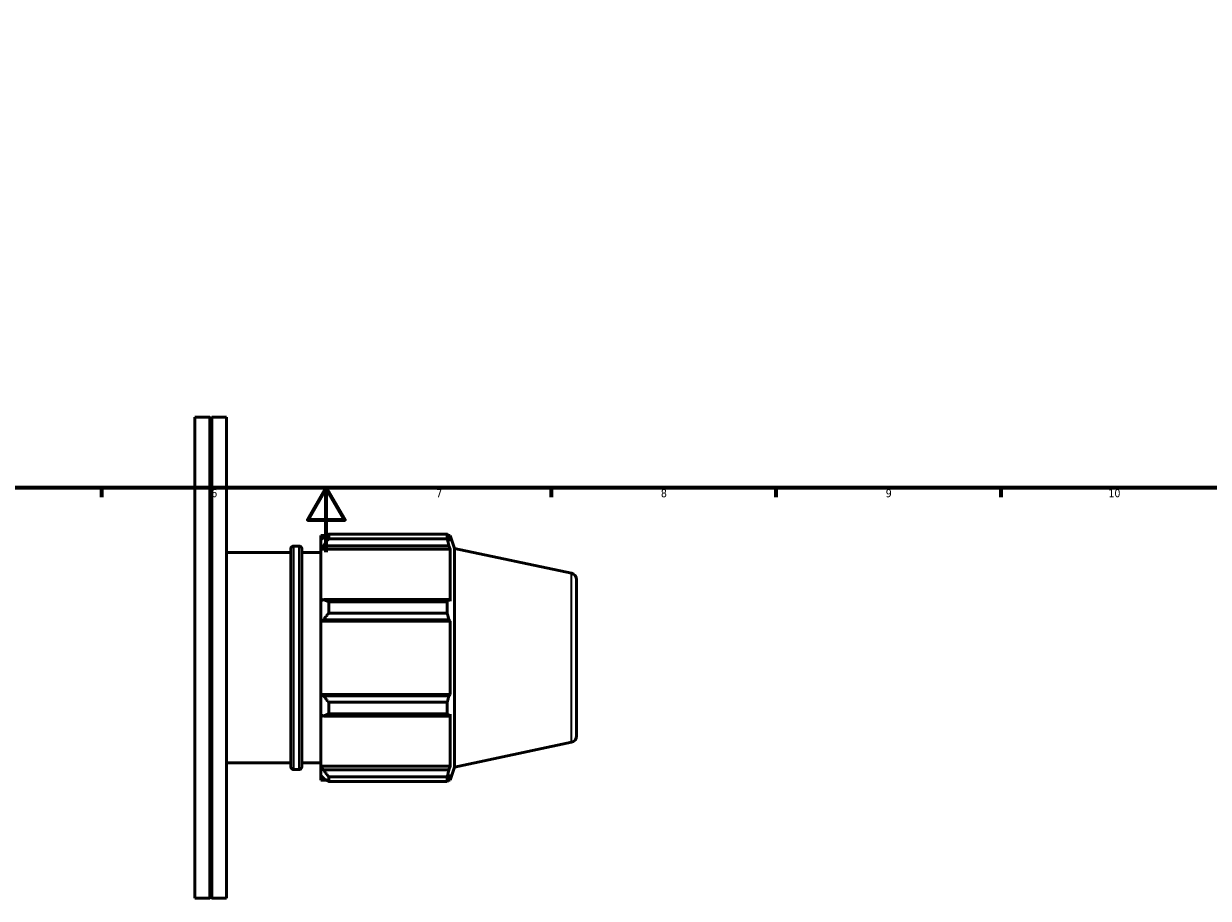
# Model space of a CAD drawing. Header units: millimetres. Extents: x -162 to 1122, y -108 to 911.
# Tile 3 of 7: x 326 to 695, y -108 to 165. Entities that reach past the tile are written whole.
import ezdxf

# ---------------------------------------------------------------- set-up
doc = ezdxf.new("R2010")
doc.units = ezdxf.units.MM
for name, color, linetype, lineweight in [('Border (ISO)', 7, 'Continuous', 70), ('Visible (ISO)', 7, 'Continuous', 50), ('Visible Narrow (ISO)', 7, 'Continuous', 35)]:
    doc.layers.add(name, color=color, linetype=linetype, lineweight=lineweight)
doc.styles.add('Note Text (ISO)', font='tahoma.ttf')

# ---------------------------------------------------------------- blocks, each defined once
blk = doc.blocks.new('Borders Default Border')
at = {"layer": 'Border (ISO)'}
for p, q in [((350.42, 20), (350.42, 17.1)), ((490.58, 20), (490.58, 17.1)), ((560.67, 20), (560.67, 17.1)), ((630.75, 20), (630.75, 17.1))]:
    blk.add_line(p, q, dxfattribs=at)
at = {"layer": 'Border (ISO)', "flags": 128}
for points in [[(20, 20), (20, 574), (821, 574), (821, 20), (20, 20)], [(420.5, 0), (420.5, 20), (414.73, 10), (426.27, 10), (420.5, 20)]]:
    blk.add_lwpolyline(points, dxfattribs=at)
at = {"layer": 'Border (ISO)', "color": 232, "true_color": 0xca0064, "char_height": 2.5, "attachment_point": 7, "style": 'Note Text (ISO)'}
for s, insert in [('6', (384.66, 17.05)), ('7', (454.77, 17.1)), ('8', (524.81, 17.04)), ('9', (594.88, 17.05)), ('10', (664.29, 17.05))]:
    blk.add_mtext(s, dxfattribs=dict(at, insert=insert))

msp = doc.modelspace()

# ---------------------------------------------------------------- linework, layer by layer
at = {"layer": 'Visible (ISO)'}
for p, q in [((379.531, -107.971), (379.531, 42.029)), ((379.531, 42.029), (384.19, 42.029)), ((384.19, -107.971), (384.19, 42.029)), ((384.49, 41.729), (384.19, 42.029)), ((384.49, 41.729), (384.79, 42.029)), ((384.49, -107.671), (384.49, 41.729)), ((384.79, -107.971), (384.79, 42.029)), ((384.79, 42.029), (389.448, 42.029)), ((389.448, -107.971), (389.448, 42.029)), ((418.801, 5.159), (418.801, 3.785)), ((418.801, 5.159), (420.547, 5.159)), ((419.621, 4.567), (418.801, 3.785)), ((418.801, 1.214), (418.801, 3.785)), ((421.261, 5.607), (421.261, 4.124)), ((421.261, 5.607), (458.207, 5.607)), ((458.207, 4.124), (421.261, 4.124)), ((458.207, 4.124), (458.207, 5.607)), ((458.44, 5.159), (459.14, 5.159)), ((459.14, 3.394), (458.74, 4.567)), ((459.14, 3.394), (459.14, 5.159)), ((460.451, 1.123), (459.14, 5.159)), ((409.451, -67.021), (409.451, 1.079)), ((410.251, 1.879), (412.051, 1.879)), ((412.851, 1.079), (412.851, -67.021)), ((418.801, 1.214), (419.621, 1.942)), ((418.801, 0.851), (418.801, 1.214)), ((418.801, 0.851), (418.801, -15.175)), ((418.801, 0.851), (459.14, 0.851)), ((419.621, 1.942), (458.74, 1.942)), ((458.74, 1.942), (459.14, 0.851)), ((459.14, -15.365), (459.14, 0.851)), ((460.451, -67.065), (460.451, 1.123)), ((496.947, -6.634), (460.451, 1.123)), ((389.448, -0.171), (409.451, -0.171)), ((412.851, -0.171), (418.801, -0.171)), ((498.531, -8.591), (498.531, -57.352)), ((419.621, -14.797), (418.801, -15.175)), ((418.801, -21.382), (418.801, -15.175)), ((458.74, -14.797), (419.621, -14.797)), ((421.261, -15.509), (421.261, -19.088)), ((421.261, -15.509), (458.207, -15.509)), ((458.207, -19.088), (458.207, -15.509)), ((459.14, -15.365), (458.74, -14.797)), ((418.801, -21.382), (419.621, -21.135)), ((418.801, -21.505), (418.801, -21.382)), ((418.801, -21.505), (418.801, -44.437)), ((418.801, -21.505), (459.14, -21.505)), ((419.621, -21.135), (458.74, -21.135)), ((458.207, -19.088), (421.261, -19.088)), ((458.74, -21.135), (459.14, -21.505)), ((459.14, -44.437), (459.14, -21.505)), ((418.801, -44.56), (418.801, -44.437)), ((418.801, -44.437), (459.14, -44.437)), ((418.801, -50.767), (418.801, -44.56)), ((419.621, -44.807), (418.801, -44.56)), ((458.74, -44.807), (419.621, -44.807)), ((421.261, -46.854), (421.261, -50.433)), ((421.261, -46.854), (458.207, -46.854)), ((458.207, -50.433), (458.207, -46.854)), ((459.14, -44.437), (458.74, -44.807)), ((418.801, -50.767), (418.801, -66.793)), ((418.801, -50.767), (419.621, -51.146)), ((419.621, -51.146), (458.74, -51.146)), ((458.207, -50.433), (421.261, -50.433)), ((458.74, -51.146), (459.14, -50.578)), ((459.14, -66.793), (459.14, -50.578)), ((496.947, -59.308), (460.451, -67.065)), ((389.448, -65.771), (409.451, -65.771)), ((412.851, -65.771), (418.801, -65.771)), ((410.251, -67.821), (412.051, -67.821)), ((418.801, -67.157), (418.801, -66.793)), ((418.801, -66.793), (459.14, -66.793)), ((418.801, -69.727), (418.801, -67.157)), ((419.621, -67.884), (418.801, -67.157)), ((418.801, -69.727), (418.801, -71.101)), ((418.801, -69.727), (419.621, -70.51)), ((458.74, -67.884), (419.621, -67.884)), ((421.261, -70.067), (421.261, -71.549)), ((421.261, -70.067), (458.207, -70.067)), ((458.207, -71.549), (458.207, -70.067)), ((459.14, -66.793), (458.74, -67.884)), ((458.74, -70.51), (459.14, -69.336)), ((460.451, -67.065), (459.14, -71.101)), ((459.14, -71.101), (459.14, -69.336)), ((418.801, -71.101), (420.547, -71.101)), ((458.207, -71.549), (421.261, -71.549)), ((458.44, -71.101), (459.14, -71.101)), ((379.531, -107.971), (384.19, -107.971)), ((384.49, -107.671), (384.19, -107.971)), ((384.49, -107.671), (384.79, -107.971)), ((384.79, -107.971), (389.448, -107.971))]:
    msp.add_line(p, q, dxfattribs=at)
for centre, radius, start, end in [((410.251, 1.079), 0.8, 90, 180), ((412.051, 1.079), 0.8, 0, 90), ((496.531, -8.591), 2, 0, 78), ((496.531, -57.352), 2, 282, 0), ((410.251, -67.021), 0.8, 180, 270), ((412.051, -67.021), 0.8, 270, 0)]:
    msp.add_arc(centre, radius, start, end, dxfattribs=at)
for points, weights in [([(421.261, 5.607), (420.408, 5.076), (419.621, 4.567)], [1.01661217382, 1.01178580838, 1.0061603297]), ([(419.621, 1.942), (420.408, 3.011), (421.261, 4.124)], [1.0061603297, 1.01178580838, 1.01661217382]), ([(458.207, 5.607), (458.484, 5.076), (458.74, 4.567)], [1, 1.00202157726, 1.00322761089]), ([(458.74, 1.942), (458.484, 3.011), (458.207, 4.124)], [1.00322761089, 1.00202157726, 1]), ([(421.261, -15.509), (420.408, -15.146), (419.621, -14.797)], [1.01661217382, 1.01178580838, 1.0061603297]), ([(458.207, -15.509), (458.484, -15.146), (458.74, -14.797)], [1, 1.00202157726, 1.00322761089]), ([(419.621, -21.135), (420.408, -20.133), (421.261, -19.088)], [1.0061603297, 1.01178580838, 1.01661217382]), ([(458.74, -21.135), (458.484, -20.133), (458.207, -19.088)], [1.00322761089, 1.00202157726, 1]), ([(421.261, -46.854), (420.408, -45.81), (419.621, -44.807)], [1.01661217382, 1.01178580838, 1.0061603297]), ([(458.207, -46.854), (458.484, -45.81), (458.74, -44.807)], [1, 1.00202157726, 1.00322761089]), ([(419.621, -51.146), (420.408, -50.797), (421.261, -50.433)], [1.0061603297, 1.01178580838, 1.01661217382]), ([(458.74, -51.146), (458.484, -50.797), (458.207, -50.433)], [1.00322761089, 1.00202157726, 1]), ([(421.261, -70.067), (420.408, -68.953), (419.621, -67.884)], [1.01661217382, 1.01178580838, 1.0061603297]), ([(458.207, -70.067), (458.484, -68.953), (458.74, -67.884)], [1, 1.00202157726, 1.00322761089]), ([(419.621, -70.51), (420.408, -71.019), (421.261, -71.549)], [1.0061603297, 1.01178580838, 1.01661217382]), ([(458.74, -70.51), (458.484, -71.019), (458.207, -71.549)], [1.00322761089, 1.00202157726, 1])]:
    msp.add_rational_spline(points, weights, degree=2, dxfattribs=at)
at = {"layer": 'Visible Narrow (ISO)'}
for p, q in [((410.251, 1.45), (410.251, -67.392)), ((412.051, -67.392), (412.051, 1.45)), ((496.947, -58.984), (496.947, -6.959))]:
    msp.add_line(p, q, dxfattribs=at)

# ---------------------------------------------------------------- block references
msp.add_blockref('Borders Default Border', (0, 0))

doc.saveas('drawing.dxf')
